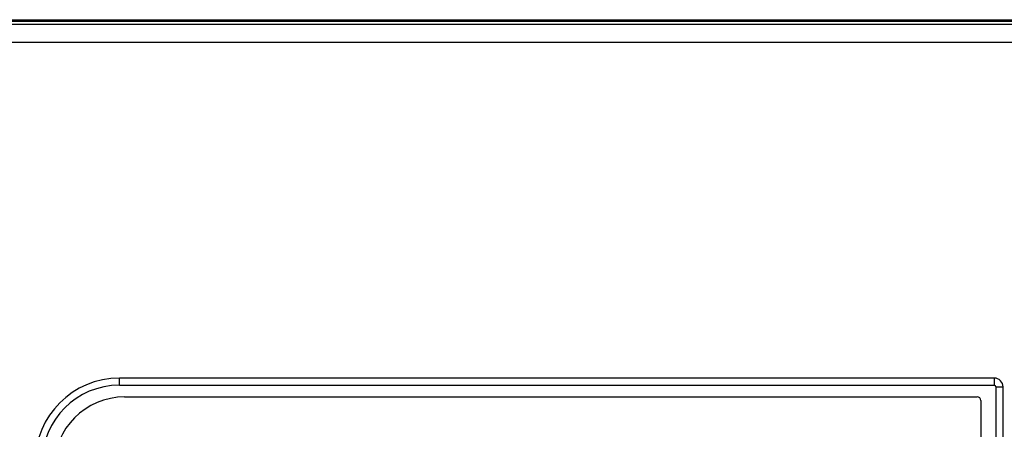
# Model space of a CAD drawing. Header units: millimetres. Extents: x 26 to 216, y 120 to 222.
# Tile 6 of 12: x 57 to 113, y 199 to 222. Entities that reach past the tile are written whole.
import ezdxf

# ---------------------------------------------------------------- set-up
doc = ezdxf.new("R2010")
doc.units = ezdxf.units.MM
doc.header["$LTSCALE"] = 22.141567
doc.layers.get('0').update_dxf_attribs({"linetype": 'CONTINUOUS'})

msp = doc.modelspace()

# ---------------------------------------------------------------- linework, layer by layer
at = {"color": 7, "linetype": 'Continuous'}
for p, q in [((27.695, 221.667), (215.502, 221.667)), ((210.397, 221.563), (30.607, 221.563)), ((58.631, 221.563), (58.631, 221.667)), ((58.955, 221.563), (58.955, 221.667)), ((215.502, 221.403), (25.502, 221.403)), ((25.502, 220.404), (215.502, 220.404)), ((62.602, 201.03), (62.602, 201.43)), ((112.062, 201.43), (62.602, 201.43)), ((62.602, 201.03), (112.062, 201.03)), ((112.062, 201.43), (112.062, 201.03)), ((112.162, 200.93), (112.162, 152.405)), ((112.162, 200.93), (112.562, 200.93)), ((112.562, 152.405), (112.562, 200.93)), ((62.902, 200.367), (111.102, 200.367)), ((111.302, 200.167), (111.302, 153.167))]:
    msp.add_line(p, q, dxfattribs=at)
for centre, radius, start, end in [((62.602, 196.667), 4.763, 90, 180), ((62.602, 196.667), 4.363, 90, 180), ((112.062, 200.93), 0.5, 0, 90), ((112.062, 200.93), 0.1, 0, 90), ((62.902, 196.367), 4, 90, 180), ((111.102, 200.167), 0.2, 0, 90)]:
    msp.add_arc(centre, radius, start, end, dxfattribs=at)

doc.saveas('drawing.dxf')
